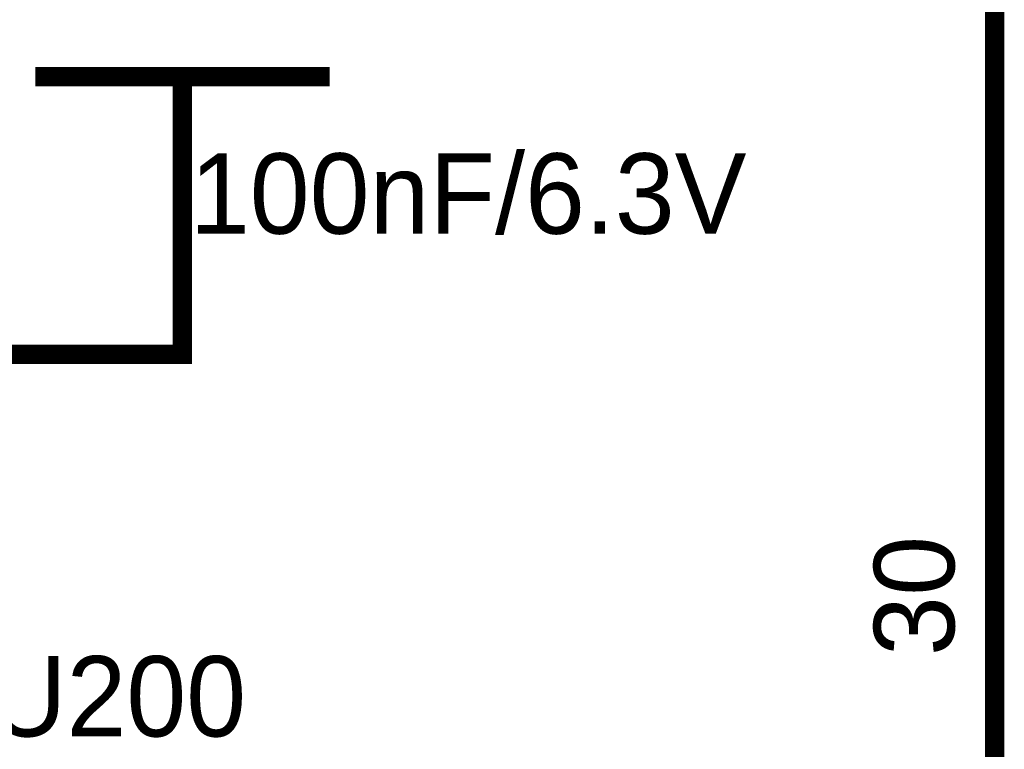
# Model space of a CAD drawing. Header units: inches. Extents: x 0 to 292, y 0 to 193.
# Tile 27 of 155: x 93 to 108, y 138 to 149. Entities that reach past the tile are written whole.
import ezdxf

# ---------------------------------------------------------------- set-up
doc = ezdxf.new("R2010")
doc.units = ezdxf.units.IN
doc.layers.add('Sheet', color=255, linetype='Continuous')

msp = doc.modelspace()

# ---------------------------------------------------------------- linework, layer by layer
at = {"layer": 'Sheet'}
for points in [[(95.275, 153.064, 0.3, 0.3, 0), (107.628, 153.064, 0.3, 0.3, 0), (107.862, 152.849, 0.3, 0.3, 0), (107.862, 144.819, 0.3, 0.3, 0)], [(97.555, 148.074, 0.3, 0.3, 0), (92.996, 148.074, 0.3, 0.3, 0)], [(95.275, 147.314, 0.3, 0.3, 0), (95.275, 148.074, 0.3, 0.3, 0)], [(95.275, 147.314, 0.3, 0.3, 0), (95.275, 144.78, 0.3, 0.3, 0)], [(107.862, 137.198, 0.3, 0.3, 0), (107.862, 144.819, 0.3, 0.3, 0)], [(95.275, 144.78, 0.3, 0.3, 0), (95.275, 143.766, 0.3, 0.3, 0), (84.287, 143.766, 0.3, 0.3, 0), (84.287, 144.78, 0.3, 0.3, 0)]]:
    msp.add_lwpolyline(points, format="xyseb", dxfattribs=at)

# ---------------------------------------------------------------- texts
for s, p in [('100nF/6.3V', (95.392, 145.638)), ('U200', (92.275, 137.841))]:
    msp.add_text(s, height=1.2474, dxfattribs=at).set_placement(p)
for s, p in [('0', (107.238, 140.024)), ('3', (107.238, 139.089))]:
    msp.add_text(s, height=1.247, rotation=90, dxfattribs=at).set_placement(p)

doc.saveas('drawing.dxf')
